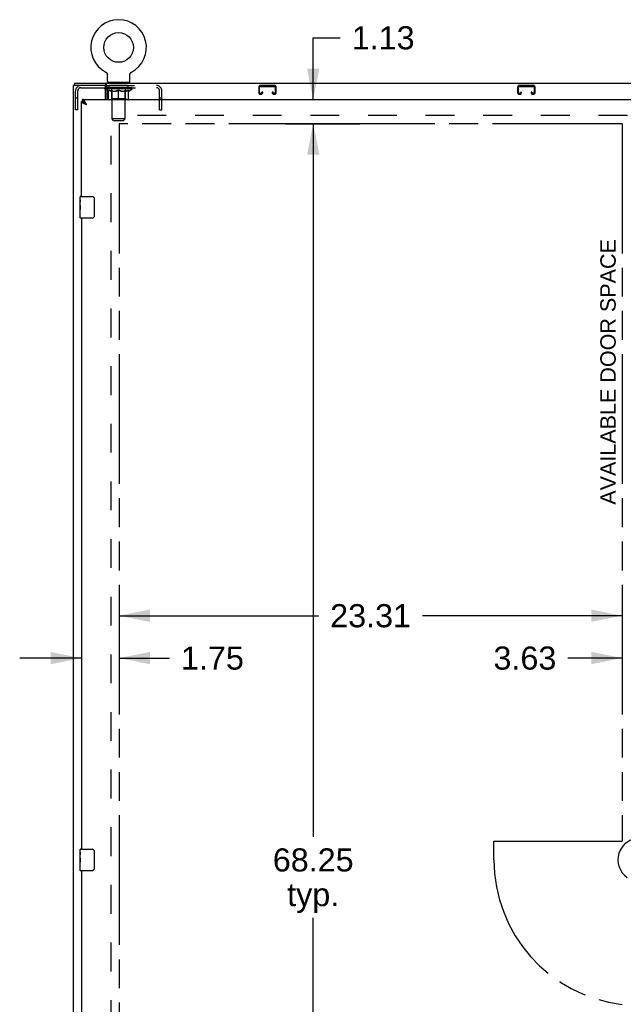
# Model space of a CAD drawing. Header units: inches. Extents: x 0 to 243, y 0 to 157.
# Tile 8 of 26: x 45 to 73, y 76 to 122. Entities that reach past the tile are written whole.
import ezdxf

# ---------------------------------------------------------------- set-up
doc = ezdxf.new("R2010")
doc.units = ezdxf.units.IN
doc.header["$LTSCALE"] = 13.357143
doc.header["$MEASUREMENT"] = 0
doc.linetypes.add('HIDDEN', pattern=[0.2, 0.1, -0.1])
doc.linetypes.add('PHANTOM', pattern=[0.8, 0.45, -0.05, 0.1, -0.05, 0.1, -0.05])
doc.layers.get('0').update_dxf_attribs({"linetype": 'CONTINUOUS'})
for name, color, linetype in [('02___PRT_ALL_AXES', 7, 'CONTINUOUS'), ('AVAILABLE_DOOR_SPACE', 7, 'CONTINUOUS'), ('DEFAULT_2', 8, 'HIDDEN'), ('DIMENSIONS', 7, 'CONTINUOUS')]:
    doc.layers.add(name, color=color, linetype=linetype)
doc.styles.get("Standard").update_dxf_attribs({"font": 'arial.ttf'})
doc.dimstyles.new('DIMSTYLE_1', dxfattribs={"dimtxt": 1.071429, "dimasz": 1.428571, "dimexe": 0.09, "dimexo": 0.07, "dimgap": 0.0375, "dimtad": 0, "dimtih": 1, "dimtoh": 1, "dimzin": 4, "dimdsep": 46, "dimtxsty": 'Standard', "dimblk": '_FILLED', "dimblk1": '_FILLED', "dimblk2": '_FILLED', "dimcen": 0.09, "dimazin": 1, "dimtfac": 1, "dimtdec": 3, "dimtofl": 0, "dimtmove": 0, "dimatfit": 3, "dimldrblk": '_FILLED', "dimfxl": 1, "dimtolj": 1, "dimtzin": 4, "dimarcsym": 0})

# ---------------------------------------------------------------- blocks, each defined once
blk = doc.blocks.new('_FILLED')
at = {"color": 0, "linetype": 'ByBlock'}
blk.add_solid([(0, 0), (-1, 0.2), (-1, -0.2)], dxfattribs=at)
blk = doc.blocks.new('*D8')
at = {"layer": 'DIMENSIONS', "color": 2, "linetype": 'Continuous'}
for p, q in [((48.111, 92.246), (45.254, 92.246)), ((49.861, 92.246), (52.195, 92.246))]:
    blk.add_line(p, q, dxfattribs=at)
at = {"layer": 'DIMENSIONS', "color": 2, "linetype": 'Continuous', "xscale": 1.4285714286, "yscale": 1.4285714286, "zscale": 1.4285714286}
blk.add_blockref('_FILLED', (48.111, 92.246), dxfattribs=at)
at = {"layer": 'DIMENSIONS', "color": 2, "linetype": 'Continuous', "xscale": 1.4285714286, "yscale": 1.4285714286, "zscale": 1.4285714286, "rotation": 180}
blk.add_blockref('_FILLED', (49.861, 92.246), dxfattribs=at)
at = {"layer": 'DIMENSIONS', "color": 2, "linetype": 'Continuous', "insert": (52.731, 92.782), "char_height": 1.0714, "width": 2.91158, "attachment_point": 1, "line_spacing_factor": 0.9}
blk.add_mtext('1.75', dxfattribs=at)
blk = doc.blocks.new('*D9')
at = {"layer": 'DIMENSIONS', "color": 2, "linetype": 'Continuous'}
for p, q in [((49.861, 94.21), (59.11, 94.21)), ((73.174, 94.21), (63.925, 94.21))]:
    blk.add_line(p, q, dxfattribs=at)
at = {"layer": 'DIMENSIONS', "color": 2, "linetype": 'Continuous', "xscale": 1.4285714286, "yscale": 1.4285714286, "zscale": 1.4285714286, "rotation": 180}
blk.add_blockref('_FILLED', (49.861, 94.21), dxfattribs=at)
at = {"layer": 'DIMENSIONS', "color": 2, "linetype": 'Continuous', "xscale": 1.4285714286, "yscale": 1.4285714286, "zscale": 1.4285714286}
blk.add_blockref('_FILLED', (73.174, 94.21), dxfattribs=at)
at = {"layer": 'DIMENSIONS', "color": 2, "linetype": 'Continuous', "insert": (61.517, 94.746), "char_height": 1.0714, "width": 3.74403, "attachment_point": 2, "line_spacing_factor": 0.9}
blk.add_mtext('23.31', dxfattribs=at)
blk = doc.blocks.new('*D10')
at = {"layer": 'DIMENSIONS', "color": 2, "linetype": 'Continuous'}
for p, q in [((73.174, 92.246), (70.662, 92.246)), ((76.799, 92.246), (79.656, 92.246))]:
    blk.add_line(p, q, dxfattribs=at)
at = {"layer": 'DIMENSIONS', "color": 2, "linetype": 'Continuous', "xscale": 1.4285714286, "yscale": 1.4285714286, "zscale": 1.4285714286}
blk.add_blockref('_FILLED', (73.174, 92.246), dxfattribs=at)
at = {"layer": 'DIMENSIONS', "color": 2, "linetype": 'Continuous', "xscale": 1.4285714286, "yscale": 1.4285714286, "zscale": 1.4285714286, "rotation": 180}
blk.add_blockref('_FILLED', (76.799, 92.246), dxfattribs=at)
at = {"layer": 'DIMENSIONS', "color": 2, "linetype": 'Continuous', "insert": (70.126, 92.782), "char_height": 1.0714, "width": 2.91158, "attachment_point": 3, "line_spacing_factor": 0.9}
blk.add_mtext('3.63', dxfattribs=at)
blk = doc.blocks.new('*D11')
at = {"layer": 'DIMENSIONS', "color": 2, "linetype": 'Continuous'}
for p, q in [((59.718, 117.016), (57.572, 117.016)), ((58.858, 117.016), (58.858, 83.962)), ((58.858, 48.766), (58.858, 80.212))]:
    blk.add_line(p, q, dxfattribs=at)
at = {"layer": 'DIMENSIONS', "color": 2, "linetype": 'Continuous', "xscale": 1.4285714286, "yscale": 1.4285714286, "zscale": 1.4285714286}
for p, rotation in [((58.858, 117.016), 90), ((58.858, 48.766), 270)]:
    blk.add_blockref('_FILLED', p, dxfattribs=dict(at, rotation=rotation))
at = {"layer": 'DIMENSIONS', "color": 2, "linetype": 'Continuous', "insert": (58.858, 83.426), "char_height": 1.0714, "width": 3.74403, "attachment_point": 2, "line_spacing_factor": 0.9}
blk.add_mtext('68.25\\Ptyp.', dxfattribs=at)
blk = doc.blocks.new('*D13')
at = {"layer": 'DIMENSIONS', "color": 2, "linetype": 'Continuous'}
for p, q in [((58.858, 118.141), (58.858, 120.997)), ((58.858, 120.997), (60.108, 120.997)), ((57.572, 117.016), (61.013, 117.016)), ((58.858, 117.016), (58.858, 114.159))]:
    blk.add_line(p, q, dxfattribs=at)
at = {"layer": 'DIMENSIONS', "color": 2, "linetype": 'Continuous', "xscale": 1.4285714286, "yscale": 1.4285714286, "zscale": 1.4285714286}
for p, rotation in [((58.858, 118.141), 270), ((58.858, 117.016), 90)]:
    blk.add_blockref('_FILLED', p, dxfattribs=dict(at, rotation=rotation))
at = {"layer": 'DIMENSIONS', "color": 2, "linetype": 'Continuous', "insert": (60.644, 121.533), "char_height": 1.0714, "width": 2.91158, "attachment_point": 1, "line_spacing_factor": 0.9}
blk.add_mtext('1.13', dxfattribs=at)

msp = doc.modelspace()

# ---------------------------------------------------------------- linework, layer by layer
at = {"color": 7, "linetype": 'Continuous'}
for p, q in [((49.24, 119.409), (49.24, 119.409)), ((49.24, 119.409), (49.245, 119.407)), ((49.244, 119.408), (49.242, 119.409)), ((49.245, 119.407), (49.249, 119.404)), ((49.249, 119.404), (49.254, 119.401)), ((49.254, 119.401), (49.258, 119.398)), ((49.258, 119.398), (49.262, 119.395)), ((49.262, 119.395), (49.266, 119.392)), ((49.266, 119.392), (49.27, 119.388)), ((49.27, 119.389), (49.274, 119.385)), ((49.274, 119.385), (49.278, 119.381)), ((49.278, 119.381), (49.281, 119.377)), ((49.281, 119.377), (49.285, 119.373)), ((49.285, 119.373), (49.288, 119.369)), ((49.288, 119.369), (49.291, 119.365)), ((49.291, 119.365), (49.294, 119.361)), ((49.294, 119.361), (49.297, 119.356)), ((49.297, 119.356), (49.299, 119.352)), ((49.299, 119.352), (49.302, 119.347)), ((49.302, 119.347), (49.304, 119.342)), ((49.304, 119.342), (49.306, 119.338)), ((49.306, 119.338), (49.308, 119.333)), ((49.308, 119.333), (49.31, 119.328)), ((49.31, 119.328), (49.311, 119.323)), ((49.311, 119.323), (49.313, 119.318)), ((49.313, 119.318), (49.314, 119.313)), ((49.314, 119.313), (49.315, 119.308)), ((49.315, 119.308), (49.316, 119.302)), ((49.317, 119.287), (49.317, 119.282)), ((49.317, 118.99), (49.317, 119.282)), ((50.363, 119.292), (50.364, 119.297)), ((50.363, 118.99), (50.363, 119.282)), ((50.364, 119.297), (50.365, 119.302)), ((50.365, 119.308), (50.366, 119.313)), ((50.365, 119.302), (50.365, 119.308)), ((50.366, 119.313), (50.368, 119.318)), ((50.368, 119.318), (50.369, 119.323)), ((50.369, 119.323), (50.371, 119.328)), ((50.371, 119.328), (50.372, 119.333)), ((50.372, 119.333), (50.374, 119.338)), ((50.374, 119.338), (50.376, 119.342)), ((50.376, 119.342), (50.379, 119.347)), ((50.379, 119.347), (50.381, 119.352)), ((50.381, 119.352), (50.384, 119.356)), ((50.384, 119.356), (50.386, 119.361)), ((50.386, 119.361), (50.389, 119.365)), ((50.389, 119.365), (50.393, 119.369)), ((50.392, 119.369), (50.396, 119.373)), ((50.396, 119.373), (50.399, 119.377)), ((50.399, 119.377), (50.403, 119.381)), ((50.403, 119.381), (50.406, 119.385)), ((50.406, 119.385), (50.41, 119.389)), ((50.41, 119.388), (50.414, 119.392)), ((50.414, 119.392), (50.418, 119.395)), ((50.418, 119.395), (50.422, 119.398)), ((50.422, 119.398), (50.427, 119.401)), ((50.426, 119.401), (50.431, 119.404)), ((50.431, 119.404), (50.435, 119.407)), ((50.431, 119.404), (50.432, 119.405)), ((50.435, 119.407), (50.44, 119.409)), ((50.439, 119.409), (50.437, 119.408)), ((50.44, 119.409), (50.44, 119.409)), ((47.788, 118.891), (47.788, 118.787)), ((47.788, 118.891), (107.684, 118.891)), ((49.236, 118.683), (49.289, 118.683)), ((49.243, 118.787), (49.243, 118.891)), ((49.245, 118.674), (49.245, 118.681)), ((49.289, 118.794), (49.289, 118.141)), ((49.34, 118.921), (49.34, 118.891)), ((50.34, 118.921), (49.34, 118.921)), ((50.34, 118.921), (50.34, 118.891)), ((49.236, 118.634), (49.289, 118.634)), ((49.289, 118.577), (49.236, 118.614)), ((48.111, 118.037), (48.153, 118.037)), ((48.153, 118.141), (48.153, 118.037)), ((48.32, 117.935), (48.313, 117.942)), ((48.327, 117.927), (48.32, 117.935)), ((48.332, 117.911), (48.324, 117.916)), ((48.334, 117.92), (48.327, 117.927)), ((48.34, 117.905), (48.332, 117.911)), ((48.344, 117.909), (48.334, 117.92)), ((48.358, 117.894), (48.34, 117.905)), ((48.358, 117.894), (48.344, 117.909)), ((48.066, 113.641), (48.606, 113.641)), ((48.051, 113.48), (48.051, 113.626)), ((48.051, 113.222), (48.051, 113.256)), ((48.706, 113.541), (48.706, 112.741)), ((48.051, 113.025), (48.051, 113.057)), ((48.051, 112.656), (48.051, 112.795)), ((48.606, 112.641), (48.066, 112.641)), ((48.051, 83.23), (48.051, 83.376)), ((48.066, 83.391), (48.606, 83.391)), ((48.706, 83.291), (48.706, 82.491)), ((48.051, 82.972), (48.051, 83.006)), ((48.051, 82.775), (48.051, 82.807)), ((48.051, 82.406), (48.051, 82.545)), ((48.606, 82.391), (48.066, 82.391))]:
    msp.add_line(p, q, dxfattribs=at)
at = {"color": 3, "linetype": 'Continuous'}
for p, q in [((47.736, 118.787), (47.736, 46.995)), ((49.243, 118.787), (47.736, 118.787)), ((49.236, 118.141), (49.236, 118.724)), ((48.111, 113.641), (48.111, 118.037)), ((48.153, 118.141), (76.757, 118.141)), ((48.278, 117.924), (48.266, 117.929)), ((48.29, 117.92), (48.278, 117.924)), ((48.302, 117.915), (48.29, 117.92)), ((48.314, 117.91), (48.302, 117.915)), ((48.333, 117.903), (48.314, 117.91)), ((48.324, 117.958), (48.317, 117.97)), ((48.33, 117.945), (48.324, 117.958)), ((48.337, 117.933), (48.33, 117.945)), ((48.358, 117.894), (48.333, 117.903)), ((48.347, 117.914), (48.337, 117.933)), ((48.358, 117.894), (48.347, 117.914)), ((48.111, 112.641), (48.111, 83.391)), ((48.111, 82.391), (48.111, 53.141))]:
    msp.add_line(p, q, dxfattribs=at)
at = {"color": 7, "linetype": 'Continuous'}
for points in [[(49.316, 119.302), (49.316, 119.297), (49.317, 119.292)], [(49.316, 119.297), (49.317, 119.292), (49.317, 119.287)], [(50.363, 119.282), (50.363, 119.287), (50.363, 119.292)], [(50.363, 119.282), (50.363, 119.287), (50.363, 119.292)], [(49.275, 118.84), (49.273, 118.845), (49.272, 118.85), (49.271, 118.855), (49.27, 118.86), (49.268, 118.865), (49.266, 118.869), (49.265, 118.873), (49.263, 118.876), (49.261, 118.879), (49.259, 118.882), (49.257, 118.885), (49.255, 118.887), (49.252, 118.888), (49.25, 118.89), (49.248, 118.89), (49.245, 118.891), (49.243, 118.891)], [(49.289, 118.794), (49.287, 118.796), (49.286, 118.799), (49.285, 118.802), (49.283, 118.806), (49.282, 118.81), (49.281, 118.815), (49.279, 118.82), (49.278, 118.825), (49.277, 118.83), (49.275, 118.84)], [(48.218, 118.019), (48.215, 118.021), (48.211, 118.023), (48.208, 118.024), (48.204, 118.026), (48.201, 118.027), (48.197, 118.029), (48.194, 118.03), (48.191, 118.031), (48.187, 118.032), (48.184, 118.033), (48.18, 118.034), (48.177, 118.034), (48.174, 118.035), (48.17, 118.036), (48.167, 118.036), (48.163, 118.036), (48.16, 118.037), (48.157, 118.037), (48.153, 118.037)], [(48.324, 117.916), (48.315, 117.922), (48.311, 117.924), (48.307, 117.927), (48.303, 117.93), (48.299, 117.933), (48.295, 117.935), (48.291, 117.938), (48.288, 117.941), (48.284, 117.944), (48.28, 117.946), (48.277, 117.949), (48.273, 117.952), (48.27, 117.955), (48.266, 117.957), (48.263, 117.96), (48.26, 117.963), (48.257, 117.965), (48.254, 117.968), (48.251, 117.971), (48.248, 117.974), (48.245, 117.976), (48.243, 117.979), (48.24, 117.982), (48.238, 117.985), (48.236, 117.987), (48.234, 117.99), (48.231, 117.993), (48.23, 117.996), (48.228, 117.998), (48.226, 118.001), (48.224, 118.004), (48.223, 118.007), (48.222, 118.009), (48.22, 118.012), (48.219, 118.015), (48.218, 118.018), (48.218, 118.02)], [(48.313, 117.942), (48.31, 117.945), (48.307, 117.949), (48.303, 117.952), (48.3, 117.956), (48.296, 117.959), (48.293, 117.962), (48.29, 117.965), (48.286, 117.969), (48.283, 117.972), (48.279, 117.975), (48.276, 117.978), (48.272, 117.981), (48.269, 117.984), (48.266, 117.987), (48.262, 117.99), (48.259, 117.992), (48.255, 117.995), (48.252, 117.998), (48.249, 118), (48.245, 118.003), (48.242, 118.005), (48.238, 118.007), (48.235, 118.01), (48.232, 118.012), (48.228, 118.014), (48.225, 118.016), (48.221, 118.018), (48.218, 118.019)], [(48.699, 113.577), (48.701, 113.571), (48.703, 113.565), (48.704, 113.559), (48.705, 113.553), (48.706, 113.547), (48.706, 113.541)], [(48.706, 112.741), (48.706, 112.734), (48.705, 112.728), (48.704, 112.722), (48.703, 112.716), (48.701, 112.71), (48.699, 112.705)], [(48.699, 83.327), (48.701, 83.321), (48.703, 83.315), (48.704, 83.309), (48.705, 83.303), (48.706, 83.297), (48.706, 83.291)], [(48.706, 82.491), (48.706, 82.484), (48.705, 82.478), (48.704, 82.472), (48.703, 82.466), (48.701, 82.46), (48.699, 82.455)]]:
    msp.add_lwpolyline(points, dxfattribs=at)
at = {"color": 3, "linetype": 'Continuous'}
for points in [[(49.259, 118.768), (49.258, 118.771), (49.257, 118.773), (49.256, 118.776), (49.255, 118.778), (49.253, 118.78), (49.252, 118.782), (49.251, 118.784), (49.249, 118.785), (49.247, 118.786), (49.246, 118.786), (49.245, 118.787), (49.243, 118.787)], [(49.289, 118.731), (49.287, 118.731), (49.284, 118.732), (49.282, 118.733), (49.28, 118.734), (49.278, 118.735), (49.276, 118.737), (49.274, 118.739), (49.272, 118.741), (49.271, 118.743), (49.269, 118.745), (49.268, 118.748), (49.266, 118.751), (49.265, 118.753), (49.264, 118.756), (49.263, 118.759), (49.261, 118.762), (49.259, 118.768)], [(48.217, 117.949), (48.212, 117.952), (48.207, 117.954), (48.202, 117.956), (48.197, 117.959), (48.192, 117.961), (48.188, 117.963), (48.183, 117.965), (48.179, 117.968), (48.175, 117.97), (48.171, 117.972), (48.167, 117.975), (48.163, 117.977), (48.159, 117.979), (48.155, 117.982), (48.152, 117.984), (48.148, 117.986), (48.145, 117.988), (48.142, 117.991), (48.139, 117.993), (48.136, 117.995), (48.134, 117.998), (48.131, 118), (48.129, 118.002), (48.127, 118.005), (48.124, 118.007), (48.122, 118.009), (48.121, 118.011), (48.119, 118.014), (48.118, 118.016), (48.116, 118.018), (48.115, 118.021), (48.114, 118.023), (48.113, 118.025), (48.112, 118.028), (48.112, 118.03), (48.111, 118.032), (48.111, 118.034), (48.111, 118.037)], [(48.279, 118.034), (48.276, 118.039), (48.272, 118.044), (48.269, 118.049), (48.266, 118.054), (48.262, 118.059), (48.259, 118.064), (48.255, 118.069), (48.252, 118.073), (48.249, 118.077), (48.245, 118.082), (48.242, 118.086), (48.238, 118.09), (48.235, 118.094), (48.232, 118.097), (48.228, 118.101), (48.225, 118.104), (48.221, 118.108), (48.218, 118.111), (48.215, 118.114), (48.211, 118.117), (48.208, 118.119), (48.204, 118.122), (48.201, 118.124), (48.197, 118.127), (48.194, 118.129), (48.191, 118.131), (48.187, 118.132), (48.184, 118.134), (48.18, 118.135), (48.177, 118.137), (48.174, 118.138), (48.17, 118.139), (48.167, 118.139), (48.163, 118.14), (48.16, 118.14), (48.157, 118.141), (48.153, 118.141)], [(48.266, 117.929), (48.255, 117.933), (48.249, 117.936), (48.244, 117.938), (48.238, 117.94), (48.233, 117.942), (48.227, 117.945), (48.222, 117.947), (48.217, 117.949)], [(48.317, 117.97), (48.313, 117.977), (48.31, 117.983), (48.307, 117.989), (48.303, 117.994), (48.3, 118), (48.296, 118.006), (48.293, 118.012), (48.29, 118.017), (48.286, 118.023), (48.283, 118.028), (48.279, 118.034)]]:
    msp.add_lwpolyline(points, dxfattribs=at)
at = {"color": 7, "linetype": 'Continuous'}
msp.add_circle((49.84, 120.549), 0.688, dxfattribs=at)
for centre, radius, start, end in [((49.84, 120.549), 1.288, 297.7005, 242.2995), ((49.386, 118.99), 0.069, 180, 270), ((50.294, 118.99), 0.069, 270, 360), ((48.066, 113.626), 0.015, 90, 180), ((48.606, 113.541), 0.1, 21.1999, 90), ((48.066, 112.656), 0.015, 180, 270), ((48.606, 112.741), 0.1, 270, 338.7946), ((73.986, 82.891), 1.004, 305.5066, 234.4934), ((48.066, 83.376), 0.015, 90, 180), ((48.606, 83.291), 0.1, 21.1999, 90), ((48.066, 82.406), 0.015, 180, 270), ((48.606, 82.491), 0.1, 270, 338.7946)]:
    msp.add_arc(centre, radius, start, end, dxfattribs=at)
at = {"color": 3, "linetype": 'Continuous'}
msp.add_arc((49.173, 118.724), 0.0625, 0, 90, dxfattribs=at)
at = {"color": 7, "linetype": 'Continuous'}
for centre, major_axis, ratio, start_param, end_param in [((49.231, 118.669), (0.198, -0.002), 0.05963, 7.784547, 7.832148), ((49.84, 118.681), (0.633, -0.007), 0.05963, -2.838724, -2.791898), ((49.84, 118.681), (0.633, 0.013), 0.05688, 2.791345, 2.79863), ((49.294, 118.669), (0.198, -0.004), 0.05688, 7.881487, 8.103936), ((49.84, 118.681), (0.633, -0.013), 0.05688, -2.791345, -2.626792)]:
    msp.add_ellipse(centre, major_axis=major_axis, ratio=ratio, start_param=start_param, end_param=end_param, dxfattribs=at)
at = {"layer": '02___PRT_ALL_AXES', "color": 8, "linetype": 'HIDDEN'}
for p, q in [((49.403, 118.683), (49.403, 118.787)), ((50.278, 118.787), (49.403, 118.787)), ((50.278, 118.683), (49.403, 118.683)), ((50.278, 118.683), (50.278, 118.787))]:
    msp.add_line(p, q, dxfattribs=at)
at = {"layer": '02___PRT_ALL_AXES', "color": 7, "linetype": 'Continuous'}
for p, q in [((48.051, 113.48), (48.051, 113.626)), ((48.051, 113.222), (48.051, 113.479)), ((48.057, 113.424), (48.051, 113.424)), ((48.051, 113.256), (48.058, 113.256)), ((48.051, 112.656), (48.051, 113.22)), ((48.053, 113.193), (48.051, 113.193)), ((48.058, 113.256), (48.058, 113.392)), ((48.051, 113.061), (48.057, 113.061)), ((48.051, 113.025), (48.058, 113.025)), ((48.051, 112.962), (48.058, 112.962)), ((48.051, 112.795), (48.058, 112.795)), ((48.058, 112.795), (48.058, 113.025)), ((48.051, 83.23), (48.051, 83.376)), ((48.051, 82.972), (48.051, 83.229)), ((48.057, 83.174), (48.051, 83.174)), ((48.058, 83.006), (48.058, 83.142)), ((48.051, 83.006), (48.058, 83.006)), ((48.051, 82.406), (48.051, 82.97)), ((48.053, 82.943), (48.051, 82.943)), ((48.051, 82.811), (48.057, 82.811)), ((48.051, 82.775), (48.058, 82.775)), ((48.051, 82.712), (48.058, 82.712)), ((48.058, 82.545), (48.058, 82.775)), ((48.051, 82.545), (48.058, 82.545))]:
    msp.add_line(p, q, dxfattribs=at)
for points in [[(48.051, 113.48), (48.051, 113.476), (48.052, 113.472), (48.052, 113.466), (48.054, 113.453)], [(48.051, 113.222), (48.051, 113.214), (48.052, 113.205), (48.053, 113.195)], [(48.053, 113.195), (48.055, 113.161), (48.056, 113.149), (48.057, 113.137), (48.058, 113.124), (48.058, 113.112), (48.058, 113.099), (48.058, 113.086), (48.058, 113.073), (48.057, 113.061), (48.056, 113.048), (48.055, 113.036)], [(48.054, 113.453), (48.055, 113.446), (48.056, 113.437), (48.056, 113.429)], [(48.056, 113.429), (48.057, 113.42), (48.058, 113.411), (48.058, 113.402), (48.058, 113.392)], [(48.051, 83.23), (48.051, 83.226), (48.052, 83.222), (48.052, 83.216), (48.054, 83.203)], [(48.054, 83.203), (48.055, 83.196), (48.056, 83.187), (48.056, 83.179)], [(48.056, 83.179), (48.057, 83.17), (48.058, 83.161), (48.058, 83.152), (48.058, 83.142)], [(48.051, 82.972), (48.051, 82.964), (48.052, 82.955), (48.053, 82.945)], [(48.053, 82.945), (48.055, 82.911), (48.056, 82.899), (48.057, 82.887), (48.058, 82.874), (48.058, 82.862), (48.058, 82.849), (48.058, 82.836), (48.058, 82.823), (48.057, 82.811), (48.056, 82.798), (48.055, 82.786)]]:
    msp.add_lwpolyline(points, dxfattribs=at)
for centre, start_param, end_param in [((48.314, 113.057), -3.141593, -2.961605), ((48.314, 82.807), 3.141593, 3.321581)]:
    msp.add_ellipse(centre, major_axis=(0.263, 0), ratio=0.432808, start_param=start_param, end_param=end_param, dxfattribs=at)
at = {"layer": 'AVAILABLE_DOOR_SPACE', "color": 4, "linetype": 'PHANTOM'}
for p, q in [((49.861, 117.016), (49.861, 48.766)), ((60.955, 117.016), (49.861, 117.016)), ((60.955, 117.015), (60.955, 117.016)), ((63.955, 117.015), (60.955, 117.015)), ((63.955, 117.016), (63.955, 117.015)), ((73.174, 117.016), (63.955, 117.016)), ((73.174, 117.016), (73.174, 83.766)), ((67.236, 82.891), (67.236, 83.766)), ((67.236, 83.766), (73.174, 83.766))]:
    msp.add_line(p, q, dxfattribs=at)
msp.add_arc((73.986, 82.891), 6.75, 180, 263.0865, dxfattribs=at)
at = {"layer": 'DEFAULT_2', "color": 8, "linetype": 'HIDDEN'}
for p, q in [((49.248, 119.405), (49.249, 119.404)), ((50.44, 119.409), (50.44, 119.409)), ((48.087, 118.683), (49.236, 118.683)), ((49.207, 118.634), (49.207, 118.681)), ((49.217, 118.674), (49.217, 118.681)), ((49.225, 118.671), (49.225, 118.674)), ((49.225, 118.671), (50.455, 118.671)), ((49.234, 118.671), (49.234, 118.674)), ((49.235, 118.671), (49.235, 118.674)), ((49.243, 118.787), (51.594, 118.787)), ((49.261, 118.671), (49.261, 118.674)), ((49.263, 118.671), (49.263, 118.674)), ((49.289, 118.683), (51.594, 118.683)), ((49.292, 118.674), (49.292, 118.681)), ((49.306, 118.671), (49.306, 118.674)), ((49.309, 118.671), (49.309, 118.674)), ((49.513, 118.674), (49.312, 118.674)), ((49.355, 118.674), (49.355, 118.681)), ((49.356, 118.671), (49.356, 118.674)), ((49.357, 118.671), (49.357, 118.674)), ((49.36, 118.671), (49.36, 118.674)), ((49.367, 118.671), (49.367, 118.674)), ((49.367, 118.671), (49.367, 118.674)), ((49.371, 118.671), (49.371, 118.674)), ((49.374, 118.671), (49.374, 118.675)), ((49.378, 118.671), (49.378, 118.674)), ((49.393, 118.671), (49.393, 118.674)), ((49.411, 118.671), (49.411, 118.676)), ((49.411, 118.671), (49.411, 118.674)), ((49.432, 118.671), (49.432, 118.674)), ((49.432, 118.671), (49.432, 118.674)), ((49.433, 118.674), (49.433, 118.681)), ((49.443, 118.671), (49.443, 118.674)), ((49.447, 118.671), (49.447, 118.674)), ((49.456, 118.671), (49.456, 118.674)), ((49.467, 118.671), (49.467, 118.678)), ((49.483, 118.671), (49.483, 118.674)), ((49.486, 118.671), (49.486, 118.674)), ((49.513, 118.671), (49.513, 118.674)), ((49.58, 118.674), (49.518, 118.674)), ((49.524, 118.674), (49.524, 118.681)), ((49.528, 118.921), (49.528, 118.891)), ((49.53, 118.671), (49.53, 118.674)), ((49.535, 118.671), (49.535, 118.674)), ((49.54, 117.24), (49.54, 118.886)), ((49.541, 118.671), (49.541, 118.679)), ((49.545, 118.671), (49.545, 118.674)), ((49.556, 118.671), (49.556, 118.674)), ((49.58, 118.671), (49.58, 118.674)), ((49.655, 118.674), (49.596, 118.674)), ((49.616, 118.671), (49.616, 118.674)), ((49.624, 118.674), (49.624, 118.681)), ((49.627, 118.671), (49.627, 118.674)), ((49.63, 118.671), (49.63, 118.68)), ((49.632, 118.671), (49.632, 118.674)), ((49.64, 118.671), (49.64, 118.674)), ((49.655, 118.671), (49.655, 118.674)), ((49.736, 118.674), (49.681, 118.674)), ((49.694, 118.671), (49.694, 118.674)), ((49.726, 118.674), (49.803, 118.678)), ((49.73, 118.674), (49.73, 118.681)), ((49.731, 118.681), (49.73, 118.681)), ((49.731, 118.674), (49.731, 118.681)), ((49.731, 118.671), (49.731, 118.674)), ((49.735, 118.671), (49.735, 118.674)), ((49.736, 118.671), (49.736, 118.674)), ((49.736, 118.671), (49.736, 118.674)), ((49.771, 118.674), (49.836, 118.674)), ((49.777, 118.671), (49.777, 118.674)), ((49.782, 118.674), (49.782, 118.677)), ((49.803, 118.674), (49.803, 118.678)), ((49.819, 118.671), (49.819, 118.674)), ((49.838, 118.674), (49.837, 118.674)), ((49.837, 118.671), (49.837, 118.674)), ((49.838, 118.671), (49.838, 118.674)), ((49.84, 118.674), (49.84, 118.681)), ((49.84, 118.681), (49.955, 118.674)), ((49.843, 118.671), (49.843, 118.674)), ((49.843, 118.671), (49.843, 118.674)), ((49.843, 118.674), (49.843, 118.674)), ((49.861, 118.671), (49.861, 118.674)), ((49.861, 118.674), (49.909, 118.674)), ((49.904, 118.671), (49.904, 118.674)), ((49.944, 118.671), (49.944, 118.674)), ((49.945, 118.671), (49.945, 118.674)), ((49.945, 118.674), (49.999, 118.674)), ((49.946, 118.671), (49.946, 118.674)), ((49.95, 118.674), (49.95, 118.681)), ((49.95, 118.674), (49.95, 118.681)), ((49.95, 118.681), (49.95, 118.681)), ((49.95, 118.671), (49.95, 118.674)), ((49.986, 118.671), (49.986, 118.674)), ((50.025, 118.671), (50.025, 118.674)), ((50.025, 118.674), (50.084, 118.674)), ((50.041, 118.671), (50.041, 118.674)), ((50.048, 118.671), (50.048, 118.674)), ((50.051, 118.671), (50.051, 118.68)), ((50.053, 118.671), (50.053, 118.674)), ((50.057, 118.674), (50.057, 118.681)), ((50.064, 118.671), (50.064, 118.674)), ((50.1, 118.671), (50.1, 118.674)), ((50.1, 118.674), (50.162, 118.674)), ((50.124, 118.671), (50.124, 118.674)), ((50.135, 118.671), (50.135, 118.674)), ((50.139, 118.671), (50.139, 118.679)), ((50.14, 117.24), (50.14, 118.886)), ((50.145, 118.671), (50.145, 118.674)), ((50.15, 118.671), (50.15, 118.674)), ((50.153, 118.921), (50.153, 118.891)), ((50.157, 118.674), (50.157, 118.681)), ((50.167, 118.671), (50.167, 118.674)), ((50.167, 118.674), (50.368, 118.674)), ((50.194, 118.671), (50.194, 118.674)), ((50.197, 118.671), (50.197, 118.674)), ((50.213, 118.671), (50.213, 118.678)), ((50.224, 118.671), (50.224, 118.674)), ((50.233, 118.671), (50.233, 118.674)), ((50.238, 118.671), (50.238, 118.674)), ((50.247, 118.674), (50.247, 118.681)), ((50.249, 118.671), (50.249, 118.674)), ((50.249, 118.671), (50.249, 118.674)), ((50.269, 118.671), (50.269, 118.676)), ((50.27, 118.671), (50.27, 118.674)), ((50.288, 118.671), (50.288, 118.674)), ((50.302, 118.671), (50.302, 118.674)), ((50.306, 118.671), (50.306, 118.675)), ((50.31, 118.671), (50.31, 118.674)), ((50.313, 118.671), (50.313, 118.674)), ((50.313, 118.671), (50.313, 118.674)), ((50.32, 118.671), (50.32, 118.674)), ((50.323, 118.671), (50.323, 118.674)), ((50.324, 118.671), (50.324, 118.674)), ((50.325, 118.674), (50.325, 118.681)), ((50.371, 118.671), (50.371, 118.674)), ((50.374, 118.671), (50.374, 118.674)), ((50.389, 118.674), (50.389, 118.681)), ((50.417, 118.671), (50.417, 118.674)), ((50.419, 118.671), (50.419, 118.674)), ((50.435, 118.674), (50.435, 118.681)), ((50.445, 118.671), (50.445, 118.674)), ((50.446, 118.671), (50.446, 118.674)), ((50.455, 118.671), (50.455, 118.674)), ((50.464, 118.674), (50.464, 118.681)), ((50.473, 118.634), (50.473, 118.681)), ((56.33, 118.707), (56.33, 118.46)), ((56.37, 118.46), (56.37, 118.707)), ((57.062, 118.787), (56.41, 118.787)), ((56.41, 118.747), (57.062, 118.747)), ((57.102, 118.707), (57.102, 118.46)), ((57.142, 118.46), (57.142, 118.707)), ((68.33, 118.707), (68.33, 118.46)), ((68.37, 118.46), (68.37, 118.707)), ((69.062, 118.787), (68.41, 118.787)), ((68.41, 118.747), (69.062, 118.747)), ((69.102, 118.707), (69.102, 118.46)), ((69.142, 118.46), (69.142, 118.707)), ((47.84, 117.662), (47.84, 118.54)), ((47.944, 117.662), (47.944, 118.54)), ((49.236, 118.614), (49.207, 118.634)), ((49.236, 118.634), (49.207, 118.634)), ((50.473, 118.634), (49.289, 118.634)), ((49.366, 118.522), (49.289, 118.577)), ((49.366, 118.522), (49.377, 118.522)), ((49.377, 118.159), (49.377, 118.566)), ((49.519, 118.522), (49.699, 118.522)), ((49.527, 118.162), (49.527, 118.631)), ((49.84, 118.122), (49.84, 118.566)), ((49.981, 118.522), (50.161, 118.522)), ((50.153, 118.162), (50.153, 118.631)), ((50.304, 118.159), (50.304, 118.566)), ((50.304, 118.522), (50.314, 118.522)), ((50.314, 118.522), (50.473, 118.634)), ((51.736, 117.662), (51.736, 118.54)), ((51.84, 117.662), (51.84, 118.54)), ((56.437, 118.42), (56.41, 118.42)), ((56.41, 118.38), (56.437, 118.38)), ((56.477, 118.474), (56.477, 118.46)), ((56.517, 118.474), (56.477, 118.474)), ((56.517, 118.46), (56.517, 118.474)), ((56.955, 118.474), (56.955, 118.46)), ((56.995, 118.474), (56.955, 118.474)), ((56.995, 118.46), (56.995, 118.474)), ((57.062, 118.42), (57.035, 118.42)), ((57.035, 118.38), (57.062, 118.38)), ((68.437, 118.42), (68.41, 118.42)), ((68.41, 118.38), (68.437, 118.38)), ((68.477, 118.474), (68.477, 118.46)), ((68.517, 118.474), (68.477, 118.474)), ((68.517, 118.46), (68.517, 118.474)), ((68.955, 118.474), (68.955, 118.46)), ((68.995, 118.474), (68.955, 118.474)), ((68.995, 118.46), (68.995, 118.474)), ((69.062, 118.42), (69.035, 118.42)), ((69.035, 118.38), (69.062, 118.38)), ((47.944, 118.192), (47.84, 118.192)), ((50.267, 118.122), (49.414, 118.122)), ((49.527, 118.162), (49.488, 118.122)), ((50.153, 118.162), (49.527, 118.162)), ((49.84, 118.141), (49.84, 118.159)), ((49.84, 118.122), (49.84, 118.141)), ((50.153, 118.162), (50.193, 118.122)), ((51.84, 118.192), (51.736, 118.192)), ((47.944, 117.662), (47.84, 117.662)), ((49.486, 48.339), (49.486, 117.443)), ((76.09, 117.391), (49.486, 117.391)), ((51.736, 117.662), (51.84, 117.662)), ((49.609, 117.171), (49.54, 117.24)), ((50.14, 117.24), (49.54, 117.24)), ((49.609, 117.171), (50.071, 117.171)), ((50.071, 117.171), (50.14, 117.24))]:
    msp.add_line(p, q, dxfattribs=at)
for points in [[(49.527, 118.522), (49.502, 118.527), (49.477, 118.533), (49.452, 118.539), (49.427, 118.547), (49.402, 118.556), (49.377, 118.566)], [(49.377, 118.565), (49.401, 118.555), (49.425, 118.547), (49.449, 118.539), (49.472, 118.533), (49.496, 118.527), (49.519, 118.522)], [(49.84, 118.566), (49.814, 118.556), (49.789, 118.547), (49.763, 118.539), (49.739, 118.533), (49.714, 118.527), (49.689, 118.522)], [(49.699, 118.522), (49.722, 118.527), (49.745, 118.533), (49.769, 118.539), (49.792, 118.547), (49.816, 118.555), (49.84, 118.564)], [(49.991, 118.522), (49.966, 118.527), (49.941, 118.533), (49.916, 118.539), (49.891, 118.547), (49.866, 118.556), (49.84, 118.566)], [(49.84, 118.564), (49.864, 118.555), (49.888, 118.547), (49.912, 118.539), (49.935, 118.533), (49.958, 118.527), (49.981, 118.522)], [(50.304, 118.566), (50.278, 118.556), (50.252, 118.547), (50.227, 118.539), (50.203, 118.533), (50.178, 118.527), (50.154, 118.522)], [(50.161, 118.522), (50.185, 118.527), (50.208, 118.533), (50.232, 118.539), (50.255, 118.547), (50.279, 118.555), (50.304, 118.565)]]:
    msp.add_lwpolyline(points, dxfattribs=at)
for centre, radius, start, end in [((48.087, 118.54), 0.246, 90, 180), ((48.087, 118.54), 0.142, 90, 180), ((49.488, 118.631), 0.0398, 0, 90), ((49.506, 118.886), 0.0345, 0, 90), ((50.175, 118.886), 0.0345, 90, 180), ((50.193, 118.631), 0.0398, 90, 180), ((51.594, 118.54), 0.246, 0, 90), ((51.594, 118.54), 0.142, 0, 90), ((56.41, 118.707), 0.08, 90, 180), ((56.41, 118.707), 0.04, 90, 180), ((57.062, 118.707), 0.08, 0, 90), ((57.062, 118.707), 0.04, 0, 90), ((68.41, 118.707), 0.08, 90, 180), ((68.41, 118.707), 0.04, 90, 180), ((69.062, 118.707), 0.08, 0, 90), ((69.062, 118.707), 0.04, 0, 90), ((56.41, 118.46), 0.08, 180, 270), ((56.41, 118.46), 0.04, 180, 270), ((56.437, 118.46), 0.08, 270, 360), ((56.437, 118.46), 0.04, 270, 360), ((57.035, 118.46), 0.08, 180, 270), ((57.035, 118.46), 0.04, 180, 270), ((57.062, 118.46), 0.08, 270, 360), ((57.062, 118.46), 0.04, 270, 360), ((68.41, 118.46), 0.08, 180, 270), ((68.41, 118.46), 0.04, 180, 270), ((68.437, 118.46), 0.08, 270, 360), ((68.437, 118.46), 0.04, 270, 360), ((69.035, 118.46), 0.08, 180, 270), ((69.035, 118.46), 0.04, 180, 270), ((69.062, 118.46), 0.08, 270, 360), ((69.062, 118.46), 0.04, 270, 360), ((49.414, 118.159), 0.0371, 180, 270), ((50.267, 118.159), 0.0371, 270, 360)]:
    msp.add_arc(centre, radius, start, end, dxfattribs=at)
for centre, major_axis, ratio, start_param, end_param in [((49.84, 118.681), (0.633, 0.007), 0.05963, 2.96643, 3.140963), ((49.187, 118.669), (0.198, 0), 0.060556, 6.713838, 7.753689), ((49.84, 118.681), (0.633, 0), 0.060556, 3.141593, 3.316126), ((49.187, 118.662), (0.198, 0.002), 0.05963, 1.376596, 1.469874), ((49.163, 118.669), (0.198, 0.002), 0.05963, 6.538676, 7.578526), ((49.231, 118.669), (0.198, -0.002), 0.05963, 7.832148, 7.928851), ((49.84, 118.681), (0.633, -0.007), 0.05963, -2.96643, -2.838724), ((49.84, 118.681), (0.633, 0.013), 0.05688, 9.081816, 9.249063), ((49.231, 118.662), (0.198, 0), 0.060556, 1.551758, 1.645036), ((49.163, 118.662), (0.198, 0.004), 0.05688, 1.20151, 1.294789), ((49.232, 118.664), (0.164, 0.002), 0.05963, 7.348414, 7.897461), ((49.213, 118.664), (0.164, 0.003), 0.05688, 7.173328, 7.722375), ((49.271, 118.664), (0.164, 0), 0.060556, 7.523576, 8.072623), ((49.84, 118.681), (0.633, 0.019), 0.052395, 8.899588, 9.074121), ((49.159, 118.669), (0.198, 0.004), 0.05688, 6.36359, 7.403441), ((49.231, 118.669), (0.198, -0.002), 0.05963, 6.889, 7.784547), ((49.294, 118.662), (0.198, -0.002), 0.05963, 1.72692, 1.820198), ((49.159, 118.662), (0.198, 0.006), 0.052395, 1.026568, 1.119847), ((49.212, 118.664), (0.164, 0.005), 0.052395, 6.998386, 7.547434), ((49.326, 118.664), (0.164, -0.002), 0.05963, 7.698738, 8.247785), ((49.294, 118.669), (0.198, -0.004), 0.05688, 0.7809, 1.598301), ((49.84, 118.681), (0.633, -0.013), 0.05688, 3.656394, 3.666373), ((49.84, 118.681), (0.633, 0.025), 0.046319, 2.441654, 2.616187), ((49.373, 118.669), (0.198, -0.006), 0.052395, 0.955842, 1.995693), ((49.84, 118.681), (0.633, -0.019), 0.052395, -2.616403, -2.44187), ((49.176, 118.669), (0.198, 0.006), 0.052395, -0.094537, 0.945314), ((49.373, 118.662), (0.198, -0.004), 0.05688, 1.902006, 1.995284), ((49.176, 118.662), (0.198, 0.008), 0.046319, 0.851819, 0.945098), ((49.23, 118.664), (0.164, 0.006), 0.046319, 0.540452, 1.089499), ((49.397, 118.664), (0.164, -0.003), 0.05688, 1.590638, 2.139686), ((49.84, 118.681), (0.633, 0.029), 0.038841, 2.267123, 2.441656), ((49.467, 118.669), (0.198, -0.008), 0.046319, 1.130591, 2.170442), ((49.213, 118.669), (0.198, 0.008), 0.046319, -0.269286, 0.770565), ((49.84, 118.681), (0.633, -0.025), 0.046319, -2.441654, -2.267121), ((49.467, 118.662), (0.198, -0.006), 0.052395, 2.076947, 2.170226), ((49.213, 118.662), (0.198, 0.009), 0.038841, 0.677289, 0.770567), ((49.267, 118.664), (0.164, 0.008), 0.038841, 0.365921, 0.914969), ((49.482, 118.664), (0.164, -0.005), 0.052395, 1.76558, 2.314627), ((49.84, 118.681), (0.633, 0.033), 0.030195, 2.09281, 2.267343), ((49.571, 118.669), (0.198, -0.009), 0.038841, 1.305122, 2.344973), ((49.269, 118.669), (0.198, 0.009), 0.038841, -0.443817, 0.596034), ((49.84, 118.681), (0.633, -0.029), 0.038841, -2.267123, -2.092591), ((49.571, 118.662), (0.198, -0.008), 0.046319, 2.251696, 2.344975), ((49.269, 118.662), (0.198, 0.01), 0.030195, 0.502975, 0.596254), ((49.322, 118.664), (0.164, 0.009), 0.030195, 0.191608, 0.740655), ((49.577, 118.664), (0.164, -0.006), 0.046319, 1.940329, 2.489376), ((49.343, 118.669), (0.198, 0.01), 0.030195, -0.61813, 0.421721), ((49.84, 118.681), (0.633, 0.036), 0.020645, 1.918687, 2.09322), ((49.684, 118.669), (0.198, -0.01), 0.030195, 1.479435, 2.519286), ((49.84, 118.681), (0.633, -0.033), 0.030195, -2.09281, -1.918277), ((49.684, 118.662), (0.198, -0.009), 0.038841, 2.426227, 2.519505), ((49.343, 118.662), (0.198, 0.011), 0.020645, 0.328852, 0.422131), ((49.392, 118.664), (0.164, 0.009), 0.020645, 0.017485, 0.566532), ((49.681, 118.664), (0.164, -0.008), 0.038841, 2.11486, 2.663907), ((49.432, 118.669), (0.198, 0.011), 0.020645, -0.792253, 0.247598), ((49.84, 118.681), (0.633, 0.038), 0.010478, 1.744704, 1.919237), ((49.802, 118.669), (0.198, -0.011), 0.020645, 1.653558, 2.693409), ((49.84, 118.681), (0.633, -0.036), 0.020645, -1.918687, -1.744154), ((49.802, 118.662), (0.198, -0.01), 0.030195, 2.60054, 2.693819), ((49.432, 118.662), (0.198, 0.012), 0.010478, 0.154869, 0.248148), ((49.476, 118.664), (0.164, 0.01), 0.010478, 6.126688, 6.675735), ((49.789, 118.664), (0.164, -0.009), 0.030195, 2.289173, 2.83822), ((49.533, 118.669), (0.198, 0.012), 0.010478, -0.966236, -0.000846), ((49.921, 118.669), (0.198, -0.012), 0.010478, 1.827541, 2.867392), ((49.84, 118.681), (0.633, -0.038), 0.010478, -1.744704, -1.570171), ((49.921, 118.662), (0.198, -0.011), 0.020645, 2.774664, 2.867942), ((49.899, 118.664), (0.164, -0.009), 0.020645, 2.463296, 3.012344), ((49.759, 118.669), (0.198, 0.012), 0.010478, 0.274201, 1.314052), ((49.673, 118.664), (0.164, 0.01), 0.010478, -0.000298, 0.504314), ((49.643, 118.662), (0.198, 0.012), 0.010478, 0.192946, 0.399283), ((49.84, 118.681), (0.633, 0.038), 0.010478, -1.578586, -1.396888), ((50.037, 118.662), (0.198, -0.012), 0.010478, 2.948646, 3.041925), ((50.007, 118.664), (0.164, -0.01), 0.010478, 2.637279, 3.142076), ((49.878, 118.669), (0.198, 0.011), 0.020645, 0.448184, 1.488034), ((49.781, 118.664), (0.164, 0.009), 0.020645, 0.129249, 0.678296), ((49.759, 118.662), (0.198, 0.011), 0.020645, 0.273651, 0.366929), ((50.148, 118.669), (0.198, -0.012), 0.010478, -3.140747, -2.175357), ((49.84, 118.681), (0.633, 0.036), 0.020645, -1.397439, -1.222906), ((49.84, 118.681), (0.633, -0.038), 0.010478, 1.222355, 1.396888), ((49.996, 118.669), (0.198, 0.01), 0.030195, 0.622307, 1.662158), ((49.891, 118.664), (0.164, 0.009), 0.030195, 0.303372, 0.852419), ((50.205, 118.664), (0.164, -0.01), 0.010478, 2.749043, 3.29809), ((50.249, 118.669), (0.198, -0.011), 0.020645, 2.893995, 3.933846), ((49.878, 118.662), (0.198, 0.01), 0.030195, 0.447774, 0.541052), ((50.249, 118.662), (0.198, -0.012), 0.010478, 2.893445, 2.986723), ((49.84, 118.681), (0.633, 0.033), 0.030195, -1.223315, -1.048783), ((49.84, 118.681), (0.633, -0.036), 0.020645, 1.048373, 1.222906), ((50.109, 118.669), (0.198, 0.009), 0.038841, 0.79662, 1.836471), ((50, 118.664), (0.164, 0.008), 0.038841, 0.477686, 1.026733), ((50.289, 118.664), (0.164, -0.009), 0.020645, 2.57506, 3.124108), ((50.337, 118.669), (0.198, -0.01), 0.030195, 2.719872, 3.759723), ((50.214, 118.669), (0.198, 0.008), 0.046319, 0.971151, 2.011002), ((49.996, 118.662), (0.198, 0.009), 0.038841, 0.622087, 0.715366), ((50.337, 118.662), (0.198, -0.011), 0.020645, 2.719462, 2.812741), ((49.84, 118.681), (0.633, 0.029), 0.038841, -1.049002, -0.874469), ((49.84, 118.681), (0.633, -0.033), 0.030195, 0.87425, 1.048783), ((50.103, 118.664), (0.164, 0.006), 0.046319, 0.652216, 1.201263), ((50.307, 118.669), (0.198, 0.006), 0.052395, 1.1459, 2.185751), ((50.359, 118.664), (0.164, -0.009), 0.030195, 2.400937, 2.949985), ((50.411, 118.669), (0.198, -0.009), 0.038841, 2.545558, 3.585409), ((50.198, 118.664), (0.164, 0.005), 0.052395, 0.826965, 1.376012), ((50.109, 118.662), (0.198, 0.008), 0.046319, 0.796618, 0.889896), ((50.411, 118.662), (0.198, -0.01), 0.030195, 2.545339, 2.638617), ((50.386, 118.669), (0.198, 0.004), 0.05688, 1.320842, 2.360692), ((49.84, 118.681), (0.633, 0.025), 0.046319, -0.874471, -0.699939), ((49.84, 118.681), (0.633, -0.029), 0.038841, 0.699936, 0.874469), ((50.467, 118.669), (0.198, -0.008), 0.046319, 2.371028, 3.410879), ((50.413, 118.664), (0.164, -0.008), 0.038841, 2.226624, 2.775671), ((50.449, 118.669), (0.198, 0.002), 0.05963, 1.495927, 2.535778), ((50.283, 118.664), (0.164, 0.003), 0.05688, 1.001907, 1.550954), ((50.504, 118.669), (0.198, -0.006), 0.052395, 2.196279, 3.23613), ((50.45, 118.664), (0.164, -0.006), 0.046319, 2.052093, 2.601141), ((50.214, 118.662), (0.198, 0.006), 0.052395, 0.971367, 1.064645), ((50.493, 118.669), (0.198, 0), 0.060556, 1.671089, 2.71094), ((50.467, 118.662), (0.198, -0.009), 0.038841, 2.371026, 2.464304), ((50.521, 118.669), (0.198, -0.004), 0.05688, 2.021337, 3.061188), ((49.84, 118.681), (0.633, 0.019), 0.052395, -0.699723, -0.52519), ((49.84, 118.681), (0.633, -0.025), 0.046319, 0.525406, 0.699939), ((50.518, 118.669), (0.198, -0.002), 0.05963, 1.846251, 2.886102), ((50.354, 118.664), (0.164, 0.002), 0.05963, 1.176993, 1.72604), ((50.468, 118.664), (0.164, -0.005), 0.052395, 1.877344, 2.426392), ((50.41, 118.664), (0.164, 0), 0.060556, 1.352155, 1.901202), ((50.468, 118.664), (0.164, -0.003), 0.05688, 1.702402, 2.25145), ((50.448, 118.664), (0.164, -0.002), 0.05963, 1.527317, 2.076364), ((50.307, 118.662), (0.198, 0.004), 0.05688, 1.146309, 1.239587), ((50.504, 118.662), (0.198, -0.008), 0.046319, 2.196495, 2.289773), ((49.84, 118.681), (0.633, 0.013), 0.05688, -0.524781, -0.350248), ((49.84, 118.681), (0.633, -0.019), 0.052395, 0.350657, 0.52519), ((50.386, 118.662), (0.198, 0.002), 0.05963, 1.321394, 1.414673), ((50.521, 118.662), (0.198, -0.006), 0.052395, 2.021746, 2.115024), ((49.84, 118.681), (0.633, 0.007), 0.05963, -0.349695, -0.175162), ((49.84, 118.681), (0.633, -0.013), 0.05688, 0.175715, 0.350248), ((50.449, 118.662), (0.198, 0), 0.060556, 1.496556, 1.589835), ((50.518, 118.662), (0.198, -0.004), 0.05688, 1.846804, 1.940083), ((50.493, 118.662), (0.198, -0.002), 0.05963, 1.671719, 1.764997), ((49.84, 118.681), (0.633, 0), 0.060556, -0.174533, 0), ((49.84, 118.681), (0.633, -0.007), 0.05963, 0.000629, 0.175162)]:
    msp.add_ellipse(centre, major_axis=major_axis, ratio=ratio, start_param=start_param, end_param=end_param, dxfattribs=at)

# ---------------------------------------------------------------- texts
at = {"layer": 'DIMENSIONS', "color": 2, "linetype": 'Continuous', "insert": (72.164, 105.51), "char_height": 0.71429, "width": 12.28625, "attachment_point": 2, "rotation": 90, "line_spacing_factor": 0.9}
msp.add_mtext('AVAILABLE DOOR SPACE', dxfattribs=at)

# ---------------------------------------------------------------- dimensions: what is measured, and where the dimension line sits
at = {"layer": 'DIMENSIONS', "color": 2, "linetype": 'Continuous'}
for base, p1, p2, angle, picture, middle in [((58.857821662, 118.14073221), (61.082846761, 117.01573221), (48.173161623, 118.14073221), 90, '*D13', (62.145729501, 120.991222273)), ((48.111, 92.246), (49.861, 117.016), (48.111, 84.598), 180, '*D8', (54.237, 92.24)), ((49.861, 94.21), (73.174, 117.016), (49.861, 117.016), 180, '*D9', (61.4, 94.204))]:
    dim = msp.add_linear_dim(base=base, p1=p1, p2=p2, angle=angle, dimstyle='DIMSTYLE_1', dxfattribs=at)
    dim.commit()
    dim.dimension.update_dxf_attribs({"geometry": picture, "text_midpoint": middle, "dimtype": 160})
dim = msp.add_linear_dim(base=(58.858, 48.766), p1=(57.502, 117.016), p2=(49.861, 48.766), angle=270, text='<>\\Ptyp.', dimstyle='DIMSTYLE_1', dxfattribs=at)
dim.commit()
dim.dimension.update_dxf_attribs({"geometry": '*D11', "text_midpoint": (58.858, 82.087), "dimtype": 160})
dim = msp.add_linear_dim(base=(76.798661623, 92.246065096), p1=(73.173661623, 117.01573221), p2=(76.798661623, 47.76473221), dimstyle='DIMSTYLE_1', dxfattribs=at)
dim.commit()
dim.dimension.update_dxf_attribs({"geometry": '*D10', "text_midpoint": (68.668646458, 92.240087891), "dimtype": 160})

doc.saveas('drawing.dxf')
